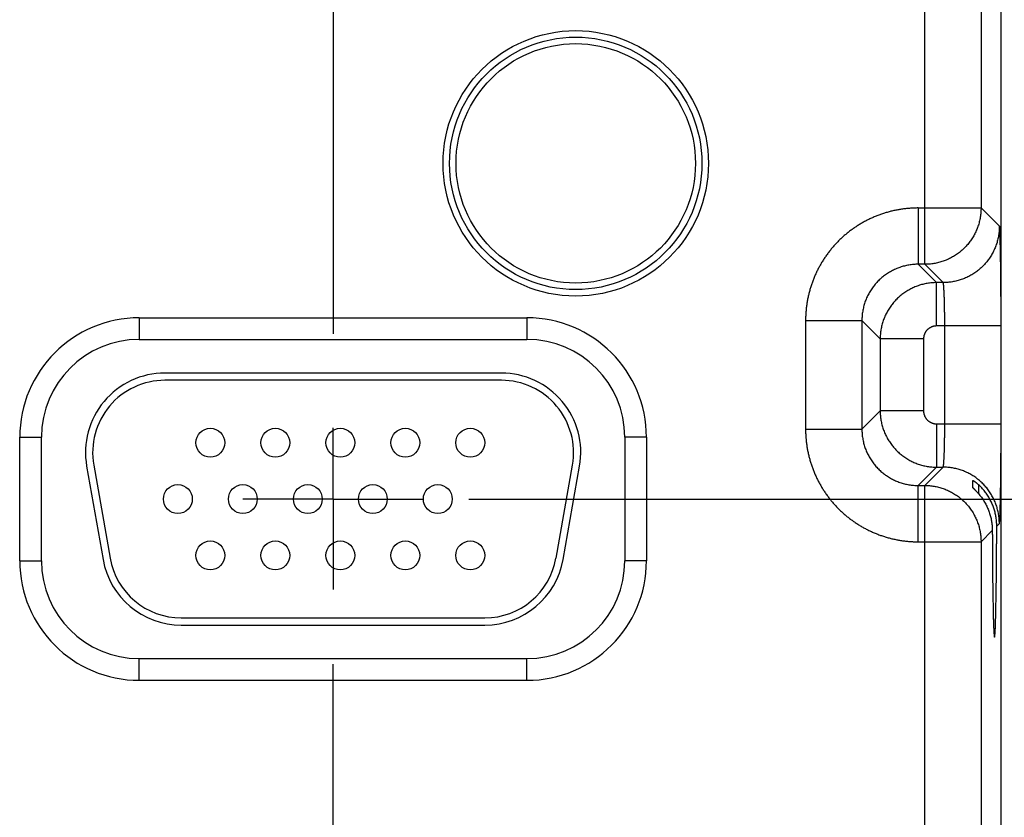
# Model space of a CAD drawing. Header units: inches. Extents: x 0 to 34, y 0 to 22.
# Tile 55 of 126: x 14.8 to 16.1, y 13.1 to 14.2. Entities that reach past the tile are written whole.
import ezdxf

# ---------------------------------------------------------------- set-up
doc = ezdxf.new("R2010")
doc.units = ezdxf.units.IN
doc.header["$LTSCALE"] = 1.87
doc.header["$MEASUREMENT"] = 0
doc.linetypes.add('CENTER', pattern=[0.6, 0.375, -0.075, 0.075, -0.075])
doc.layers.get('0').update_dxf_attribs({"linetype": 'CONTINUOUS'})
doc.layers.add('DEFAULT_1', color=7, linetype='CENTER')
doc.layers.add('DIMENSIONS', color=7, linetype='CONTINUOUS')
doc.styles.get("Standard").update_dxf_attribs({"font": 'txt', "width": 0.8})
doc.dimstyles.new('DIMSTYLE_1', dxfattribs={"dimtxt": 0.125, "dimasz": 0.18, "dimexe": 0.18, "dimexo": 0.0625, "dimgap": 0.09, "dimtad": 0, "dimtih": 1, "dimtoh": 1, "dimdec": 3, "dimzin": 4, "dimdsep": 46, "dimtxsty": 'STANDARD', "dimblk": '_FILLED', "dimblk1": '_FILLED', "dimblk2": '_FILLED', "dimcen": 0.09, "dimadec": 0, "dimazin": 0, "dimtp": 0.01, "dimtm": 0.01, "dimtfac": 1, "dimtdec": 3, "dimtofl": 0, "dimtmove": 0, "dimatfit": 3, "dimldrblk": '_FILLED', "dimfxl": 1, "dimtolj": 1, "dimtzin": 4, "dimarcsym": 0})

# ---------------------------------------------------------------- blocks, each defined once
blk = doc.blocks.new('*D17')
at = {"layer": 'DIMENSIONS', "color": 2, "linetype": 'CONTINUOUS'}
blk.add_line((15.3866, 13.5783), (16.9575, 13.5783), dxfattribs=at)
at = {"layer": 'DIMENSIONS', "color": 2, "linetype": 'CONTINUOUS', "width": 0.8}
for s, p in [('[', (17.645, 13.5158)), (']', (18.345, 13.5158)), ('5.389', (17.02, 13.5158)), ('136.88', (17.745, 13.5158))]:
    blk.add_text(s, height=0.125, dxfattribs=at).set_placement(p)
blk = doc.blocks.new('_FILLED')
at = {"color": 0, "linetype": 'BYBLOCK'}
blk.add_solid([(0, 0), (-1, 0.1736), (-1, -0.1736)], dxfattribs=at)
blk = doc.blocks.new('*D18')
at = {"layer": 'DIMENSIONS', "color": 2, "linetype": 'CONTINUOUS'}
blk.add_line((15.3866, 12.6483), (16.9572, 12.6483), dxfattribs=at)
at = {"layer": 'DIMENSIONS', "color": 2, "linetype": 'CONTINUOUS', "width": 0.8}
for s, p in [('6.319', (17.0197, 12.5858)), ('[', (17.6447, 12.5858)), ('160.5', (17.7447, 12.5858)), (']', (18.2447, 12.5858))]:
    blk.add_text(s, height=0.125, dxfattribs=at).set_placement(p)
blk = doc.blocks.new('*D19')
at = {"layer": 'DIMENSIONS', "color": 2, "linetype": 'CONTINUOUS'}
blk.add_line((15.3866, 11.7183), (16.9569, 11.7183), dxfattribs=at)
at = {"layer": 'DIMENSIONS', "color": 2, "linetype": 'CONTINUOUS', "width": 0.8}
for s, p in [('7.249', (17.0194, 11.6558)), ('[', (17.6444, 11.6558)), ('184.12', (17.7444, 11.6558)), (']', (18.3444, 11.6558))]:
    blk.add_text(s, height=0.125, dxfattribs=at).set_placement(p)
blk = doc.blocks.new('*D20')
at = {"layer": 'DIMENSIONS', "color": 2, "linetype": 'CONTINUOUS'}
blk.add_line((15.7123, 11.0413), (16.9567, 11.0413), dxfattribs=at)
at = {"layer": 'DIMENSIONS', "color": 2, "linetype": 'CONTINUOUS', "width": 0.8}
for s, p in [('[', (17.6442, 10.9788)), (']', (18.3442, 10.9788)), ('7.926', (17.0192, 10.9788)), ('201.32', (17.7442, 10.9788))]:
    blk.add_text(s, height=0.125, dxfattribs=at).set_placement(p)

msp = doc.modelspace()

# ---------------------------------------------------------------- linework, layer by layer
at = {"color": 7, "linetype": 'CONTINUOUS'}
for p, q in [((16.1239, 11.2726), (16.1239, 18.6629)), ((16.018, 13.9034), (16.018, 14.5271)), ((16.096, 14.4491), (16.096, 13.9814)), ((16.009, 13.9814), (16.096, 13.9814)), ((16.009, 13.9814), (16.009, 13.9034)), ((16.1214, 13.956), (16.096, 13.9814)), ((16.018, 13.9034), (16.009, 13.9034)), ((16.009, 13.9034), (16.0344, 13.878)), ((16.0434, 13.878), (16.018, 13.9034)), ((16.0434, 13.878), (16.0344, 13.878)), ((16.0344, 13.818), (16.0344, 13.878)), ((14.9302, 13.8293), (15.4672, 13.8293)), ((14.9302, 13.8293), (14.9302, 13.7993)), ((15.4672, 13.8293), (15.4672, 13.7993)), ((15.853, 13.8254), (15.931, 13.8254)), ((15.853, 13.8254), (15.853, 13.6751)), ((15.931, 13.8254), (15.9564, 13.8)), ((15.931, 13.8254), (15.931, 13.6751)), ((16.1238, 13.818), (16.0344, 13.818)), ((16.0458, 13.6825), (16.0458, 13.818)), ((16.1238, 13.6825), (16.1238, 13.818)), ((16.0164, 13.8), (15.9564, 13.8)), ((15.9564, 13.8), (15.9564, 13.7005)), ((16.0164, 13.8), (16.0164, 13.7005)), ((14.9302, 13.7993), (15.4672, 13.7993)), ((15.4317, 13.7528), (14.9657, 13.7528)), ((15.4317, 13.7428), (14.9657, 13.7428)), ((15.931, 13.6751), (15.9564, 13.7005)), ((16.0164, 13.7005), (15.9564, 13.7005)), ((16.0344, 13.6825), (16.1238, 13.6825)), ((16.0344, 13.6825), (16.0344, 13.6225)), ((14.7647, 13.6638), (14.7947, 13.6638)), ((14.7647, 13.4928), (14.7647, 13.6638)), ((14.7947, 13.4928), (14.7947, 13.6638)), ((15.6327, 13.6638), (15.6027, 13.6638)), ((15.6027, 13.6638), (15.6027, 13.4928)), ((15.6327, 13.6638), (15.6327, 13.4928)), ((15.853, 13.6751), (15.931, 13.6751)), ((14.8573, 13.6237), (14.8801, 13.4947)), ((14.8672, 13.6254), (14.8899, 13.4964)), ((15.5074, 13.4964), (15.5302, 13.6254)), ((15.5173, 13.4947), (15.54, 13.6237)), ((16.009, 13.5971), (16.0344, 13.6225)), ((16.018, 13.5971), (16.0434, 13.6225)), ((16.0344, 13.6225), (16.0434, 13.6225)), ((16.009, 13.5971), (16.018, 13.5971)), ((16.009, 13.5191), (16.009, 13.5971)), ((16.018, 12.9734), (16.018, 13.5971)), ((16.0848, 13.5939), (16.0848, 13.6042)), ((16.0925, 13.5982), (16.0925, 13.5858)), ((16.1177, 13.5408), (16.1214, 13.5445)), ((16.096, 13.5191), (16.1116, 13.5347)), ((16.009, 13.5191), (16.096, 13.5191)), ((16.096, 13.5191), (16.096, 13.0514)), ((14.7647, 13.4928), (14.7947, 13.4928)), ((15.6327, 13.4928), (15.6027, 13.4928)), ((14.9884, 13.4138), (15.4089, 13.4138)), ((14.9884, 13.4038), (15.4089, 13.4038)), ((15.4672, 13.3572), (14.9302, 13.3572)), ((14.9302, 13.3272), (14.9302, 13.3572)), ((15.4672, 13.3272), (15.4672, 13.3572)), ((15.4672, 13.3272), (14.9302, 13.3272))]:
    msp.add_line(p, q, dxfattribs=at)
for centre, radius in [((15.5347, 14.0432), 0.1838), ((15.5347, 14.0432), 0.1748), ((15.5347, 14.0432), 0.1748), ((15.5347, 14.0432), 0.1658), ((15.0287, 13.6563), 0.02), ((15.1187, 13.6563), 0.02), ((15.2087, 13.6563), 0.02), ((15.2987, 13.6563), 0.02), ((15.3887, 13.6563), 0.02), ((14.9837, 13.5783), 0.02), ((15.0737, 13.5783), 0.02), ((15.1637, 13.5783), 0.02), ((15.2537, 13.5783), 0.02), ((15.3437, 13.5783), 0.02), ((15.0287, 13.5003), 0.02), ((15.1187, 13.5003), 0.02), ((15.2087, 13.5003), 0.02), ((15.2987, 13.5003), 0.02), ((15.3887, 13.5003), 0.02)]:
    msp.add_circle(centre, radius, dxfattribs=at)
for centre, radius, start, end in [((14.9302, 13.6638), 0.1655, 90, 180), ((15.4672, 13.6638), 0.1655, 0, 90), ((14.9302, 13.6638), 0.1355, 90, 180), ((15.4672, 13.6638), 0.1355, 0, 90), ((14.9657, 13.6428), 0.11, 90, 190), ((15.4317, 13.6428), 0.11, 350, 90), ((14.9657, 13.6428), 0.1, 90, 190), ((15.4317, 13.6428), 0.1, 350, 90), ((14.9302, 13.4928), 0.1655, 180, 270), ((14.9302, 13.4928), 0.1355, 180, 270), ((14.9884, 13.5138), 0.11, 190, 270), ((14.9884, 13.5138), 0.1, 190, 270), ((15.4089, 13.5138), 0.1, 270, 350), ((15.4089, 13.5138), 0.11, 270, 350), ((15.4672, 13.4928), 0.1355, 270, 360), ((15.4672, 13.4928), 0.1655, 270, 360)]:
    msp.add_arc(centre, radius, start, end, dxfattribs=at)
for points, knots in [([(16.009, 13.9814), (16.0072, 13.9814), (16.0036, 13.9813), (15.9982, 13.981), (15.9927, 13.9806), (15.9873, 13.9799), (15.982, 13.979), (15.9766, 13.978), (15.9713, 13.9768), (15.966, 13.9754), (15.9608, 13.9738), (15.9557, 13.972), (15.9506, 13.9701), (15.9456, 13.9679), (15.9406, 13.9656), (15.9358, 13.9632), (15.931, 13.9605), (15.9264, 13.9577), (15.9218, 13.9548), (15.9173, 13.9516), (15.913, 13.9484), (15.9087, 13.9449), (15.9046, 13.9414), (15.9007, 13.9376), (15.8968, 13.9338), (15.8931, 13.9298), (15.8895, 13.9257), (15.8861, 13.9215), (15.8828, 13.9171), (15.8797, 13.9126), (15.8767, 13.9081), (15.8739, 13.9034), (15.8713, 13.8986), (15.8688, 13.8938), (15.8665, 13.8889), (15.8644, 13.8838), (15.8624, 13.8788), (15.8606, 13.8736), (15.8591, 13.8684), (15.8576, 13.8631), (15.8564, 13.8578), (15.8554, 13.8525), (15.8545, 13.8471), (15.8539, 13.8417), (15.8534, 13.8363), (15.8531, 13.8308), (15.853, 13.8272), (15.853, 13.8254)], [0, 0, 0, 0, 0.022161, 0.044356, 0.066574, 0.088801, 0.111028, 0.133246, 0.155464, 0.177691, 0.199926, 0.222163, 0.244394, 0.266622, 0.288847, 0.311071, 0.333295, 0.35552, 0.377746, 0.399972, 0.422198, 0.444423, 0.466649, 0.488874, 0.511099, 0.533323, 0.555548, 0.577774, 0.6, 0.622226, 0.644452, 0.666678, 0.688903, 0.711128, 0.733352, 0.755576, 0.777805, 0.800041, 0.822277, 0.844507, 0.866729, 0.888953, 0.911185, 0.933417, 0.955638, 0.977836, 1, 1, 1, 1]), ([(16.096, 13.9814), (16.096, 13.9803), (16.096, 13.9782), (16.0958, 13.9749), (16.0955, 13.9717), (16.095, 13.9685), (16.0944, 13.9654), (16.0937, 13.9622), (16.0928, 13.9591), (16.0918, 13.9561), (16.0907, 13.953), (16.0895, 13.9501), (16.0881, 13.9471), (16.0866, 13.9443), (16.0851, 13.9415), (16.0833, 13.9387), (16.0815, 13.9361), (16.0796, 13.9335), (16.0776, 13.931), (16.0754, 13.9286), (16.0732, 13.9262), (16.0709, 13.924), (16.0685, 13.9219), (16.066, 13.9198), (16.0634, 13.9179), (16.0607, 13.9161), (16.058, 13.9144), (16.0552, 13.9128), (16.0523, 13.9113), (16.0494, 13.9099), (16.0464, 13.9087), (16.0434, 13.9076), (16.0403, 13.9066), (16.0372, 13.9058), (16.034, 13.905), (16.0309, 13.9044), (16.0277, 13.904), (16.0245, 13.9036), (16.0213, 13.9034), (16.0191, 13.9034), (16.018, 13.9034)], [0, 0, 0, 0, 0.026315, 0.05263, 0.078945, 0.105261, 0.131577, 0.157893, 0.184209, 0.210526, 0.236843, 0.263161, 0.289478, 0.315796, 0.342114, 0.368432, 0.39475, 0.421068, 0.447387, 0.473705, 0.500023, 0.526342, 0.55266, 0.578978, 0.605297, 0.631615, 0.657932, 0.68425, 0.710567, 0.736885, 0.763203, 0.789519, 0.815835, 0.842151, 0.868467, 0.894785, 0.921098, 0.947404, 0.973703, 1, 1, 1, 1]), ([(16.1214, 13.956), (16.1214, 13.9549), (16.1214, 13.9528), (16.1212, 13.9496), (16.1208, 13.9464), (16.1204, 13.9432), (16.1198, 13.94), (16.119, 13.9369), (16.1182, 13.9338), (16.1172, 13.9307), (16.1161, 13.9277), (16.1148, 13.9247), (16.1135, 13.9218), (16.112, 13.9189), (16.1104, 13.9161), (16.1087, 13.9134), (16.1069, 13.9107), (16.105, 13.9081), (16.1029, 13.9056), (16.1008, 13.9032), (16.0986, 13.9009), (16.0962, 13.8986), (16.0938, 13.8965), (16.0913, 13.8945), (16.0887, 13.8925), (16.0861, 13.8907), (16.0833, 13.889), (16.0805, 13.8874), (16.0777, 13.8859), (16.0747, 13.8846), (16.0718, 13.8833), (16.0687, 13.8822), (16.0657, 13.8813), (16.0626, 13.8804), (16.0594, 13.8797), (16.0563, 13.8791), (16.0531, 13.8786), (16.0499, 13.8783), (16.0466, 13.8781), (16.0445, 13.878), (16.0434, 13.878)], [0, 0, 0, 0, 0.026313, 0.052627, 0.078941, 0.105256, 0.131571, 0.157886, 0.184201, 0.210517, 0.236833, 0.263149, 0.289465, 0.315782, 0.342098, 0.368415, 0.394732, 0.421049, 0.447367, 0.473684, 0.500001, 0.526318, 0.552636, 0.578953, 0.60527, 0.631587, 0.657904, 0.68422, 0.710537, 0.736853, 0.763169, 0.789485, 0.8158, 0.842115, 0.86843, 0.894745, 0.921059, 0.947373, 0.973687, 1, 1, 1, 1]), ([(16.1238, 13.818), (16.1238, 13.8197), (16.1238, 13.823), (16.1238, 13.828), (16.1238, 13.8329), (16.1237, 13.8379), (16.1237, 13.8428), (16.1237, 13.8477), (16.1237, 13.8525), (16.1237, 13.8573), (16.1236, 13.8621), (16.1236, 13.8668), (16.1236, 13.8714), (16.1235, 13.876), (16.1235, 13.8804), (16.1235, 13.8848), (16.1234, 13.8892), (16.1234, 13.8934), (16.1233, 13.8975), (16.1233, 13.9015), (16.1232, 13.9054), (16.1232, 13.9092), (16.1231, 13.9129), (16.1231, 13.9165), (16.123, 13.9199), (16.1229, 13.9232), (16.1229, 13.9263), (16.1228, 13.9294), (16.1227, 13.9322), (16.1226, 13.935), (16.1226, 13.9375), (16.1225, 13.9399), (16.1224, 13.9422), (16.1223, 13.9443), (16.1223, 13.9462), (16.1222, 13.948), (16.1221, 13.9495), (16.122, 13.951), (16.1219, 13.9522), (16.1218, 13.9533), (16.1218, 13.9542), (16.1217, 13.9549), (16.1216, 13.9554), (16.1215, 13.9558), (16.1215, 13.956), (16.1214, 13.956)], [0, 0, 0, 0, 0.035977, 0.071975, 0.107921, 0.143744, 0.179376, 0.214763, 0.249874, 0.284676, 0.319114, 0.353132, 0.386681, 0.419721, 0.452213, 0.484116, 0.515391, 0.545996, 0.575888, 0.605026, 0.633377, 0.660905, 0.687572, 0.713339, 0.73817, 0.762041, 0.784923, 0.806782, 0.827586, 0.847306, 0.865922, 0.883412, 0.89975, 0.914912, 0.928879, 0.941638, 0.953174, 0.963469, 0.972505, 0.980274, 0.986769, 0.991984, 0.995917, 0.998574, 1, 1, 1, 1]), ([(16.009, 13.9034), (16.0079, 13.9034), (16.0058, 13.9034), (16.0026, 13.9032), (15.9994, 13.9028), (15.9962, 13.9024), (15.993, 13.9018), (15.9899, 13.901), (15.9868, 13.9002), (15.9837, 13.8992), (15.9807, 13.8981), (15.9777, 13.8969), (15.9748, 13.8955), (15.9719, 13.894), (15.9691, 13.8924), (15.9663, 13.8907), (15.9637, 13.8889), (15.9611, 13.887), (15.9586, 13.885), (15.9562, 13.8828), (15.9539, 13.8806), (15.9516, 13.8783), (15.9495, 13.8758), (15.9475, 13.8733), (15.9455, 13.8708), (15.9437, 13.8681), (15.942, 13.8654), (15.9404, 13.8626), (15.9389, 13.8597), (15.9376, 13.8568), (15.9363, 13.8538), (15.9352, 13.8508), (15.9343, 13.8477), (15.9334, 13.8446), (15.9327, 13.8414), (15.9321, 13.8383), (15.9316, 13.8351), (15.9313, 13.8319), (15.9311, 13.8286), (15.931, 13.8265), (15.931, 13.8254)], [0, 0, 0, 0, 0.026326, 0.05265, 0.078971, 0.105291, 0.131612, 0.157932, 0.18425, 0.210565, 0.236878, 0.263188, 0.289496, 0.315803, 0.34211, 0.368417, 0.394724, 0.421029, 0.447334, 0.473639, 0.499944, 0.526249, 0.552554, 0.578861, 0.605169, 0.631478, 0.657787, 0.684098, 0.71041, 0.736723, 0.763038, 0.789358, 0.815684, 0.842013, 0.868345, 0.894675, 0.921003, 0.947332, 0.973663, 1, 1, 1, 1]), ([(16.0344, 13.878), (16.0333, 13.878), (16.0312, 13.878), (16.0279, 13.8778), (16.0247, 13.8774), (16.0215, 13.877), (16.0184, 13.8764), (16.0152, 13.8757), (16.0121, 13.8748), (16.0091, 13.8738), (16.006, 13.8727), (16.003, 13.8715), (16.0001, 13.8701), (15.9973, 13.8686), (15.9945, 13.867), (15.9917, 13.8653), (15.9891, 13.8635), (15.9865, 13.8616), (15.984, 13.8596), (15.9816, 13.8574), (15.9792, 13.8552), (15.977, 13.8529), (15.9749, 13.8505), (15.9728, 13.8479), (15.9709, 13.8454), (15.9691, 13.8427), (15.9674, 13.84), (15.9658, 13.8372), (15.9643, 13.8343), (15.963, 13.8314), (15.9617, 13.8284), (15.9606, 13.8254), (15.9596, 13.8223), (15.9588, 13.8192), (15.958, 13.816), (15.9574, 13.8129), (15.957, 13.8097), (15.9566, 13.8065), (15.9564, 13.8033), (15.9564, 13.8011), (15.9564, 13.8)], [0, 0, 0, 0, 0.02633, 0.052658, 0.078985, 0.10531, 0.131635, 0.157961, 0.184286, 0.210609, 0.236933, 0.26326, 0.289587, 0.315904, 0.342203, 0.368494, 0.394785, 0.42108, 0.447383, 0.473692, 0.500001, 0.526307, 0.552615, 0.578933, 0.605258, 0.631584, 0.657907, 0.684231, 0.710561, 0.736892, 0.763218, 0.789538, 0.815859, 0.842182, 0.868502, 0.894809, 0.921107, 0.947401, 0.973698, 1, 1, 1, 1]), ([(16.0458, 13.818), (16.0458, 13.8189), (16.0458, 13.8207), (16.0458, 13.8233), (16.0458, 13.826), (16.0457, 13.8286), (16.0457, 13.8312), (16.0457, 13.8338), (16.0457, 13.8364), (16.0456, 13.8389), (16.0456, 13.8413), (16.0456, 13.8438), (16.0455, 13.8461), (16.0455, 13.8485), (16.0454, 13.8507), (16.0453, 13.8529), (16.0453, 13.8551), (16.0452, 13.8571), (16.0451, 13.8591), (16.0451, 13.861), (16.045, 13.8628), (16.0449, 13.8645), (16.0448, 13.8662), (16.0447, 13.8677), (16.0446, 13.8691), (16.0445, 13.8705), (16.0445, 13.8717), (16.0444, 13.8729), (16.0443, 13.8739), (16.0442, 13.8748), (16.0441, 13.8756), (16.044, 13.8763), (16.0439, 13.8769), (16.0437, 13.8773), (16.0436, 13.8777), (16.0435, 13.8779), (16.0435, 13.878), (16.0434, 13.878)], [0, 0, 0, 0, 0.044232, 0.088379, 0.132351, 0.176063, 0.219431, 0.262369, 0.304793, 0.34662, 0.387767, 0.428152, 0.467698, 0.506326, 0.543961, 0.580529, 0.615958, 0.650179, 0.683124, 0.714728, 0.744929, 0.77367, 0.800892, 0.826542, 0.850571, 0.872933, 0.893583, 0.912482, 0.929595, 0.94489, 0.958341, 0.969924, 0.979626, 0.987442, 0.993383, 0.997502, 1, 1, 1, 1]), ([(16.0344, 13.818), (16.034, 13.818), (16.0334, 13.818), (16.0323, 13.8179), (16.0313, 13.8178), (16.0303, 13.8176), (16.0292, 13.8173), (16.0282, 13.817), (16.0273, 13.8166), (16.0263, 13.8161), (16.0254, 13.8156), (16.0245, 13.8151), (16.0236, 13.8145), (16.0228, 13.8138), (16.022, 13.8131), (16.0213, 13.8124), (16.0206, 13.8116), (16.0199, 13.8108), (16.0193, 13.8099), (16.0188, 13.809), (16.0183, 13.8081), (16.0179, 13.8072), (16.0175, 13.8062), (16.0171, 13.8052), (16.0169, 13.8042), (16.0167, 13.8031), (16.0165, 13.8021), (16.0164, 13.8011), (16.0164, 13.8004), (16.0164, 13.8)], [0, 0, 0, 0, 0.036617, 0.073427, 0.110383, 0.147443, 0.184567, 0.221713, 0.258844, 0.295937, 0.333007, 0.370073, 0.407151, 0.444244, 0.481347, 0.518455, 0.555564, 0.592666, 0.629753, 0.666826, 0.703904, 0.741008, 0.778157, 0.815328, 0.852478, 0.889563, 0.92654, 0.963368, 1, 1, 1, 1]), ([(15.9564, 13.7005), (15.9564, 13.6994), (15.9564, 13.6972), (15.9566, 13.694), (15.957, 13.6908), (15.9574, 13.6876), (15.958, 13.6845), (15.9588, 13.6813), (15.9596, 13.6782), (15.9606, 13.6751), (15.9617, 13.6721), (15.963, 13.6691), (15.9643, 13.6662), (15.9658, 13.6633), (15.9674, 13.6605), (15.9691, 13.6578), (15.9709, 13.6551), (15.9728, 13.6526), (15.9749, 13.6501), (15.977, 13.6476), (15.9792, 13.6453), (15.9816, 13.6431), (15.984, 13.6409), (15.9865, 13.6389), (15.9891, 13.637), (15.9917, 13.6352), (15.9945, 13.6335), (15.9973, 13.6319), (16.0001, 13.6304), (16.0031, 13.629), (16.006, 13.6278), (16.0091, 13.6267), (16.0121, 13.6257), (16.0153, 13.6248), (16.0184, 13.6241), (16.0216, 13.6235), (16.0247, 13.6231), (16.028, 13.6227), (16.0312, 13.6225), (16.0333, 13.6225), (16.0344, 13.6225)], [0, 0, 0, 0, 0.02633, 0.052658, 0.078985, 0.10531, 0.131635, 0.157961, 0.184286, 0.210609, 0.236933, 0.26326, 0.289587, 0.315904, 0.342203, 0.368494, 0.394785, 0.42108, 0.447383, 0.473692, 0.500001, 0.526307, 0.552615, 0.578933, 0.605258, 0.631584, 0.657907, 0.684231, 0.710561, 0.736892, 0.763218, 0.789538, 0.815859, 0.842182, 0.868502, 0.894809, 0.921107, 0.947401, 0.973698, 1, 1, 1, 1]), ([(16.0164, 13.7005), (16.0164, 13.7001), (16.0164, 13.6994), (16.0165, 13.6984), (16.0167, 13.6974), (16.0169, 13.6963), (16.0171, 13.6953), (16.0175, 13.6943), (16.0179, 13.6933), (16.0183, 13.6924), (16.0188, 13.6915), (16.0193, 13.6906), (16.0199, 13.6897), (16.0206, 13.6889), (16.0213, 13.6881), (16.022, 13.6874), (16.0228, 13.6867), (16.0236, 13.686), (16.0245, 13.6854), (16.0254, 13.6849), (16.0263, 13.6844), (16.0273, 13.6839), (16.0282, 13.6835), (16.0292, 13.6832), (16.0303, 13.6829), (16.0313, 13.6827), (16.0323, 13.6826), (16.0334, 13.6825), (16.034, 13.6825), (16.0344, 13.6825)], [0, 0, 0, 0, 0.036617, 0.073427, 0.110383, 0.147443, 0.184567, 0.221713, 0.258844, 0.295937, 0.333007, 0.370073, 0.407151, 0.444244, 0.481347, 0.518455, 0.555564, 0.592666, 0.629753, 0.666826, 0.703904, 0.741008, 0.778157, 0.815328, 0.852478, 0.889563, 0.92654, 0.963368, 1, 1, 1, 1]), ([(16.0434, 13.6225), (16.0435, 13.6225), (16.0435, 13.6226), (16.0436, 13.6228), (16.0437, 13.6232), (16.0439, 13.6236), (16.044, 13.6242), (16.0441, 13.6249), (16.0442, 13.6257), (16.0443, 13.6266), (16.0444, 13.6276), (16.0445, 13.6288), (16.0445, 13.63), (16.0446, 13.6314), (16.0447, 13.6328), (16.0448, 13.6343), (16.0449, 13.636), (16.045, 13.6377), (16.0451, 13.6395), (16.0451, 13.6414), (16.0452, 13.6434), (16.0453, 13.6454), (16.0453, 13.6476), (16.0454, 13.6498), (16.0455, 13.652), (16.0455, 13.6544), (16.0456, 13.6567), (16.0456, 13.6592), (16.0456, 13.6616), (16.0457, 13.6641), (16.0457, 13.6667), (16.0457, 13.6693), (16.0457, 13.6719), (16.0458, 13.6745), (16.0458, 13.6772), (16.0458, 13.6798), (16.0458, 13.6816), (16.0458, 13.6825)], [0, 0, 0, 0, 0.002498, 0.006617, 0.012558, 0.020374, 0.030076, 0.041659, 0.05511, 0.070405, 0.087518, 0.106417, 0.127067, 0.149429, 0.173458, 0.199108, 0.22633, 0.255071, 0.285272, 0.316876, 0.349821, 0.384042, 0.419471, 0.456039, 0.493674, 0.532302, 0.571848, 0.612233, 0.65338, 0.695207, 0.737631, 0.780569, 0.823937, 0.867649, 0.911621, 0.955768, 1, 1, 1, 1]), ([(16.1214, 13.5445), (16.1215, 13.5445), (16.1215, 13.5447), (16.1216, 13.5451), (16.1217, 13.5456), (16.1218, 13.5463), (16.1218, 13.5472), (16.1219, 13.5483), (16.122, 13.5495), (16.1221, 13.551), (16.1222, 13.5525), (16.1223, 13.5543), (16.1223, 13.5562), (16.1224, 13.5583), (16.1225, 13.5606), (16.1226, 13.563), (16.1226, 13.5656), (16.1227, 13.5683), (16.1228, 13.5711), (16.1229, 13.5742), (16.1229, 13.5773), (16.123, 13.5806), (16.1231, 13.584), (16.1231, 13.5876), (16.1232, 13.5913), (16.1232, 13.5951), (16.1233, 13.599), (16.1233, 13.603), (16.1234, 13.6071), (16.1234, 13.6113), (16.1235, 13.6157), (16.1235, 13.6201), (16.1235, 13.6246), (16.1236, 13.6291), (16.1236, 13.6337), (16.1236, 13.6384), (16.1237, 13.6432), (16.1237, 13.648), (16.1237, 13.6528), (16.1237, 13.6577), (16.1237, 13.6626), (16.1238, 13.6676), (16.1238, 13.6725), (16.1238, 13.6775), (16.1238, 13.6808), (16.1238, 13.6825)], [0, 0, 0, 0, 0.001426, 0.004083, 0.008016, 0.013231, 0.019726, 0.027494, 0.036531, 0.046826, 0.058362, 0.071121, 0.085088, 0.10025, 0.116588, 0.134078, 0.152694, 0.172414, 0.193218, 0.215077, 0.237959, 0.26183, 0.286661, 0.312428, 0.339095, 0.366623, 0.394974, 0.424112, 0.454004, 0.484609, 0.515884, 0.547787, 0.580279, 0.613319, 0.646868, 0.680886, 0.715324, 0.750126, 0.785237, 0.820624, 0.856256, 0.892079, 0.928025, 0.964023, 1, 1, 1, 1]), ([(15.853, 13.6751), (15.853, 13.6733), (15.8531, 13.6697), (15.8534, 13.6642), (15.8539, 13.6588), (15.8545, 13.6534), (15.8554, 13.648), (15.8564, 13.6427), (15.8576, 13.6374), (15.8591, 13.6321), (15.8606, 13.6269), (15.8624, 13.6218), (15.8644, 13.6167), (15.8665, 13.6117), (15.8688, 13.6067), (15.8713, 13.6019), (15.8739, 13.5971), (15.8767, 13.5924), (15.8797, 13.5879), (15.8828, 13.5834), (15.8861, 13.5791), (15.8895, 13.5748), (15.8931, 13.5707), (15.8968, 13.5667), (15.9006, 13.5629), (15.9046, 13.5592), (15.9087, 13.5556), (15.913, 13.5522), (15.9173, 13.5489), (15.9218, 13.5458), (15.9264, 13.5428), (15.931, 13.54), (15.9358, 13.5373), (15.9406, 13.5349), (15.9456, 13.5326), (15.9506, 13.5304), (15.9557, 13.5285), (15.9608, 13.5267), (15.966, 13.5251), (15.9713, 13.5237), (15.9766, 13.5225), (15.9819, 13.5215), (15.9873, 13.5206), (15.9927, 13.5199), (15.9982, 13.5195), (16.0036, 13.5192), (16.0072, 13.5191), (16.009, 13.5191)], [0, 0, 0, 0, 0.022161, 0.044356, 0.066574, 0.088801, 0.111028, 0.133246, 0.155464, 0.177691, 0.199926, 0.222163, 0.244394, 0.266622, 0.288847, 0.311071, 0.333295, 0.35552, 0.377746, 0.399972, 0.422198, 0.444423, 0.466649, 0.488874, 0.511099, 0.533323, 0.555548, 0.577774, 0.6, 0.622226, 0.644452, 0.666678, 0.688903, 0.711128, 0.733352, 0.755576, 0.777805, 0.800041, 0.822277, 0.844507, 0.866729, 0.888953, 0.911185, 0.933417, 0.955638, 0.977836, 1, 1, 1, 1]), ([(15.931, 13.6751), (15.931, 13.674), (15.9311, 13.6719), (15.9313, 13.6687), (15.9316, 13.6654), (15.9321, 13.6623), (15.9327, 13.6591), (15.9334, 13.6559), (15.9342, 13.6528), (15.9352, 13.6498), (15.9363, 13.6467), (15.9376, 13.6438), (15.9389, 13.6408), (15.9404, 13.638), (15.942, 13.6352), (15.9437, 13.6324), (15.9455, 13.6298), (15.9474, 13.6272), (15.9495, 13.6247), (15.9516, 13.6223), (15.9538, 13.6199), (15.9562, 13.6177), (15.9586, 13.6156), (15.9611, 13.6135), (15.9637, 13.6116), (15.9663, 13.6098), (15.9691, 13.6081), (15.9719, 13.6065), (15.9747, 13.605), (15.9777, 13.6037), (15.9806, 13.6024), (15.9837, 13.6013), (15.9867, 13.6003), (15.9899, 13.5995), (15.993, 13.5987), (15.9962, 13.5981), (15.9994, 13.5977), (16.0026, 13.5974), (16.0058, 13.5972), (16.0079, 13.5971), (16.009, 13.5971)], [0, 0, 0, 0, 0.026326, 0.05265, 0.078971, 0.105291, 0.131612, 0.157932, 0.18425, 0.210565, 0.236878, 0.263188, 0.289496, 0.315803, 0.34211, 0.368417, 0.394724, 0.421029, 0.447334, 0.473639, 0.499944, 0.526249, 0.552554, 0.578861, 0.605169, 0.631478, 0.657787, 0.684098, 0.71041, 0.736723, 0.763038, 0.789358, 0.815684, 0.842013, 0.868345, 0.894675, 0.921003, 0.947332, 0.973663, 1, 1, 1, 1]), ([(16.1214, 13.5445), (16.1214, 13.5456), (16.1214, 13.5477), (16.1212, 13.5509), (16.1208, 13.5541), (16.1204, 13.5573), (16.1198, 13.5605), (16.119, 13.5636), (16.1182, 13.5667), (16.1172, 13.5698), (16.1161, 13.5728), (16.1148, 13.5758), (16.1135, 13.5787), (16.112, 13.5816), (16.1104, 13.5844), (16.1087, 13.5871), (16.1069, 13.5898), (16.105, 13.5924), (16.1029, 13.5949), (16.1008, 13.5973), (16.0986, 13.5996), (16.0962, 13.6019), (16.0938, 13.604), (16.0913, 13.606), (16.0887, 13.608), (16.0861, 13.6098), (16.0833, 13.6115), (16.0805, 13.6131), (16.0777, 13.6146), (16.0747, 13.6159), (16.0718, 13.6172), (16.0687, 13.6183), (16.0657, 13.6193), (16.0626, 13.6201), (16.0594, 13.6208), (16.0563, 13.6214), (16.0531, 13.6219), (16.0499, 13.6222), (16.0466, 13.6224), (16.0445, 13.6225), (16.0434, 13.6225)], [0, 0, 0, 0, 0.026313, 0.052627, 0.078941, 0.105256, 0.131571, 0.157886, 0.184201, 0.210517, 0.236833, 0.263149, 0.289465, 0.315782, 0.342098, 0.368415, 0.394732, 0.421049, 0.447367, 0.473684, 0.500001, 0.526318, 0.552636, 0.578953, 0.60527, 0.631587, 0.657904, 0.68422, 0.710537, 0.736853, 0.763169, 0.789485, 0.8158, 0.842115, 0.86843, 0.894745, 0.921059, 0.947373, 0.973687, 1, 1, 1, 1]), ([(16.018, 13.5971), (16.0191, 13.5971), (16.0213, 13.5971), (16.0245, 13.5969), (16.0277, 13.5965), (16.0309, 13.5961), (16.0341, 13.5955), (16.0372, 13.5947), (16.0403, 13.5939), (16.0434, 13.5929), (16.0464, 13.5918), (16.0494, 13.5906), (16.0523, 13.5892), (16.0552, 13.5877), (16.058, 13.5861), (16.0607, 13.5844), (16.0634, 13.5826), (16.066, 13.5807), (16.0685, 13.5786), (16.0709, 13.5765), (16.0732, 13.5743), (16.0754, 13.5719), (16.0776, 13.5695), (16.0796, 13.567), (16.0815, 13.5644), (16.0833, 13.5618), (16.0851, 13.559), (16.0866, 13.5562), (16.0881, 13.5534), (16.0895, 13.5504), (16.0907, 13.5475), (16.0918, 13.5444), (16.0928, 13.5414), (16.0937, 13.5383), (16.0944, 13.5351), (16.095, 13.532), (16.0955, 13.5288), (16.0958, 13.5256), (16.096, 13.5223), (16.096, 13.5202), (16.096, 13.5191)], [0, 0, 0, 0, 0.026315, 0.05263, 0.078945, 0.105261, 0.131577, 0.157893, 0.184209, 0.210526, 0.236843, 0.263161, 0.289478, 0.315796, 0.342114, 0.368432, 0.39475, 0.421068, 0.447387, 0.473705, 0.500023, 0.526342, 0.55266, 0.578978, 0.605297, 0.631615, 0.657932, 0.68425, 0.710567, 0.736885, 0.763203, 0.789519, 0.815835, 0.842151, 0.868467, 0.894785, 0.921098, 0.947404, 0.973703, 1, 1, 1, 1]), ([(16.0848, 13.6042), (16.0848, 13.6042), (16.0848, 13.6042), (16.0849, 13.6041), (16.085, 13.6041), (16.0851, 13.604), (16.0852, 13.6039), (16.0854, 13.6038), (16.0857, 13.6036), (16.0859, 13.6035), (16.0862, 13.6033), (16.0866, 13.603), (16.087, 13.6027), (16.0874, 13.6024), (16.0879, 13.6021), (16.0884, 13.6017), (16.0889, 13.6013), (16.0894, 13.6008), (16.09, 13.6004), (16.0906, 13.5999), (16.0913, 13.5993), (16.0919, 13.5988), (16.0923, 13.5984), (16.0925, 13.5982)], [0, 0, 0, 0, 0.001698, 0.007102, 0.016715, 0.030742, 0.049331, 0.072664, 0.100831, 0.133989, 0.172175, 0.215496, 0.263948, 0.317546, 0.376123, 0.439597, 0.507884, 0.580702, 0.65768, 0.738631, 0.823091, 0.910431, 1, 1, 1, 1]), ([(16.1142, 13.5643), (16.1139, 13.5652), (16.1132, 13.5671), (16.1122, 13.57), (16.111, 13.5728), (16.1096, 13.5756), (16.1082, 13.5783), (16.1066, 13.581), (16.105, 13.5837), (16.1032, 13.5863), (16.1013, 13.5888), (16.0993, 13.5913), (16.0971, 13.5937), (16.0949, 13.596), (16.0933, 13.5974), (16.0925, 13.5982)], [0, 0, 0, 0, 0.07447, 0.14934, 0.224561, 0.300144, 0.376193, 0.452677, 0.529574, 0.606982, 0.684837, 0.763048, 0.841671, 0.920684, 1, 1, 1, 1]), ([(16.0925, 13.5858), (16.0923, 13.5861), (16.0919, 13.5866), (16.0912, 13.5873), (16.0906, 13.588), (16.0899, 13.5887), (16.0893, 13.5893), (16.0888, 13.5899), (16.0882, 13.5905), (16.0878, 13.5909), (16.0873, 13.5914), (16.0869, 13.5918), (16.0865, 13.5922), (16.0862, 13.5925), (16.0859, 13.5928), (16.0856, 13.593), (16.0854, 13.5932), (16.0852, 13.5934), (16.0851, 13.5936), (16.085, 13.5937), (16.0849, 13.5938), (16.0848, 13.5938), (16.0848, 13.5938), (16.0848, 13.5939)], [0, 0, 0, 0, 0.093091, 0.182831, 0.268708, 0.350314, 0.427658, 0.500442, 0.568284, 0.630938, 0.688428, 0.740629, 0.787618, 0.829426, 0.866233, 0.898138, 0.925332, 0.947993, 0.966289, 0.980451, 0.990645, 0.997085, 1, 1, 1, 1]), ([(16.0925, 13.5858), (16.0932, 13.585), (16.0946, 13.5833), (16.0966, 13.5808), (16.0984, 13.5782), (16.1001, 13.5755), (16.1017, 13.5727), (16.1032, 13.57), (16.1045, 13.5671), (16.1054, 13.5652), (16.1058, 13.5643)], [0, 0, 0, 0, 0.127219, 0.253841, 0.379779, 0.505138, 0.629854, 0.753882, 0.877304, 1, 1, 1, 1]), ([(16.1058, 13.5643), (16.1062, 13.5633), (16.1069, 13.5614), (16.1079, 13.5585), (16.1088, 13.5556), (16.1095, 13.5527), (16.1102, 13.5497), (16.1107, 13.5467), (16.1111, 13.5437), (16.1114, 13.5407), (16.1116, 13.5377), (16.1116, 13.5357), (16.1116, 13.5347)], [0, 0, 0, 0, 0.101232, 0.202065, 0.302454, 0.402482, 0.502332, 0.601996, 0.70147, 0.800944, 0.900462, 1, 1, 1, 1]), ([(16.1177, 13.5408), (16.1178, 13.5418), (16.1177, 13.5438), (16.1176, 13.5468), (16.1173, 13.5497), (16.1169, 13.5527), (16.1164, 13.5556), (16.1158, 13.5585), (16.115, 13.5614), (16.1145, 13.5633), (16.1142, 13.5643)], [0, 0, 0, 0, 0.125074, 0.249956, 0.374653, 0.499371, 0.624165, 0.749095, 0.874369, 1, 1, 1, 1]), ([(16.1147, 13.3871), (16.1147, 13.3871), (16.1148, 13.3871), (16.1149, 13.3874), (16.115, 13.3878), (16.1151, 13.3884), (16.1152, 13.3892), (16.1153, 13.3903), (16.1154, 13.3915), (16.1155, 13.3929), (16.1156, 13.3945), (16.1157, 13.3963), (16.1158, 13.3983), (16.1159, 13.4004), (16.116, 13.4028), (16.1161, 13.4054), (16.1161, 13.4081), (16.1162, 13.411), (16.1163, 13.4141), (16.1164, 13.4174), (16.1165, 13.4208), (16.1166, 13.4244), (16.1167, 13.4281), (16.1167, 13.4321), (16.1168, 13.4361), (16.1169, 13.4403), (16.117, 13.4447), (16.117, 13.4492), (16.1171, 13.4538), (16.1172, 13.4585), (16.1172, 13.4634), (16.1173, 13.4684), (16.1173, 13.4734), (16.1174, 13.4786), (16.1174, 13.4839), (16.1175, 13.4893), (16.1175, 13.4948), (16.1176, 13.5003), (16.1176, 13.5059), (16.1176, 13.5116), (16.1177, 13.5174), (16.1177, 13.5232), (16.1177, 13.529), (16.1177, 13.5349), (16.1177, 13.5389), (16.1177, 13.5408)], [0, 0, 0, 0, 0.000358, 0.001859, 0.004599, 0.008623, 0.013942, 0.020554, 0.028454, 0.037637, 0.04809, 0.059806, 0.072768, 0.086964, 0.102379, 0.11899, 0.136786, 0.155739, 0.175834, 0.197046, 0.219345, 0.242717, 0.267124, 0.292546, 0.318951, 0.346304, 0.374586, 0.40375, 0.433774, 0.46462, 0.496247, 0.528632, 0.561721, 0.595492, 0.629898, 0.664898, 0.700461, 0.736532, 0.773087, 0.810071, 0.847444, 0.885173, 0.923197, 0.961492, 1, 1, 1, 1]), ([(16.1116, 13.5347), (16.1116, 13.5328), (16.1117, 13.5288), (16.1117, 13.523), (16.1117, 13.5172), (16.1117, 13.5115), (16.1118, 13.5058), (16.1118, 13.5001), (16.1118, 13.4946), (16.1119, 13.4891), (16.1119, 13.4838), (16.112, 13.4785), (16.112, 13.4733), (16.1121, 13.4682), (16.1121, 13.4632), (16.1122, 13.4584), (16.1123, 13.4536), (16.1123, 13.449), (16.1124, 13.4445), (16.1125, 13.4402), (16.1126, 13.436), (16.1126, 13.4319), (16.1127, 13.428), (16.1128, 13.4243), (16.1129, 13.4207), (16.113, 13.4173), (16.113, 13.414), (16.1131, 13.4109), (16.1132, 13.408), (16.1133, 13.4053), (16.1134, 13.4027), (16.1135, 13.4004), (16.1136, 13.3982), (16.1137, 13.3962), (16.1138, 13.3944), (16.1139, 13.3928), (16.114, 13.3914), (16.1141, 13.3902), (16.1142, 13.3892), (16.1143, 13.3884), (16.1144, 13.3878), (16.1145, 13.3874), (16.1146, 13.3871), (16.1147, 13.3871), (16.1147, 13.3871)], [0, 0, 0, 0, 0.039867, 0.079465, 0.118734, 0.157649, 0.196148, 0.234196, 0.271752, 0.308761, 0.345197, 0.381002, 0.416147, 0.45059, 0.484282, 0.5172, 0.549291, 0.58053, 0.610877, 0.640292, 0.668753, 0.696214, 0.722655, 0.748042, 0.77234, 0.795532, 0.817581, 0.838471, 0.858172, 0.876662, 0.893925, 0.909934, 0.924678, 0.938136, 0.950293, 0.961139, 0.970657, 0.978843, 0.985686, 0.991181, 0.995329, 0.99814, 0.999664, 1, 1, 1, 1])]:
    msp.add_open_spline(points, degree=3, knots=knots, dxfattribs=at)
at = {"layer": 'DEFAULT_1', "color": 7, "linetype": 'CENTER'}
for p, q in [((15.199, 14.5083), (15.199, 13.6768)), ((15.199, 13.5783), (15.199, 13.6768)), ((15.199, 13.5783), (15.0739, 13.5783)), ((15.199, 13.5783), (15.3241, 13.5783)), ((15.199, 13.5783), (15.199, 13.4532)), ((15.199, 12.6483), (15.199, 13.4532))]:
    msp.add_line(p, q, dxfattribs=at)

# ---------------------------------------------------------------- dimensions: what is measured, and where the dimension line sits
at = {"layer": 'DIMENSIONS', "color": 2, "linetype": 'CONTINUOUS'}
for feature_location, offset, origin, picture, middle in [((15.3866, 13.5783), (1.5708, 0), (15.3241, 18.9673), '*D17', (17.7325, 13.5783)), ((15.3866, 12.6483), (1.5706, 0), (15.3241, 18.9673), '*D18', (17.6822, 12.6483)), ((15.3866, 11.7183), (1.5703, 0), (15.3241, 18.9673), '*D19', (17.7319, 11.7183)), ((15.7123, 11.0413), (1.2444, 0), (15.6498, 18.9673), '*D20', (17.7317, 11.0413))]:
    dim = msp.add_ordinate_dim(feature_location=feature_location, offset=offset, dtype=0, origin=origin, dimstyle='DIMSTYLE_1', dxfattribs=at)
    dim.commit()
    dim.dimension.update_dxf_attribs({"geometry": picture, "text_midpoint": middle})

doc.saveas('drawing.dxf')
